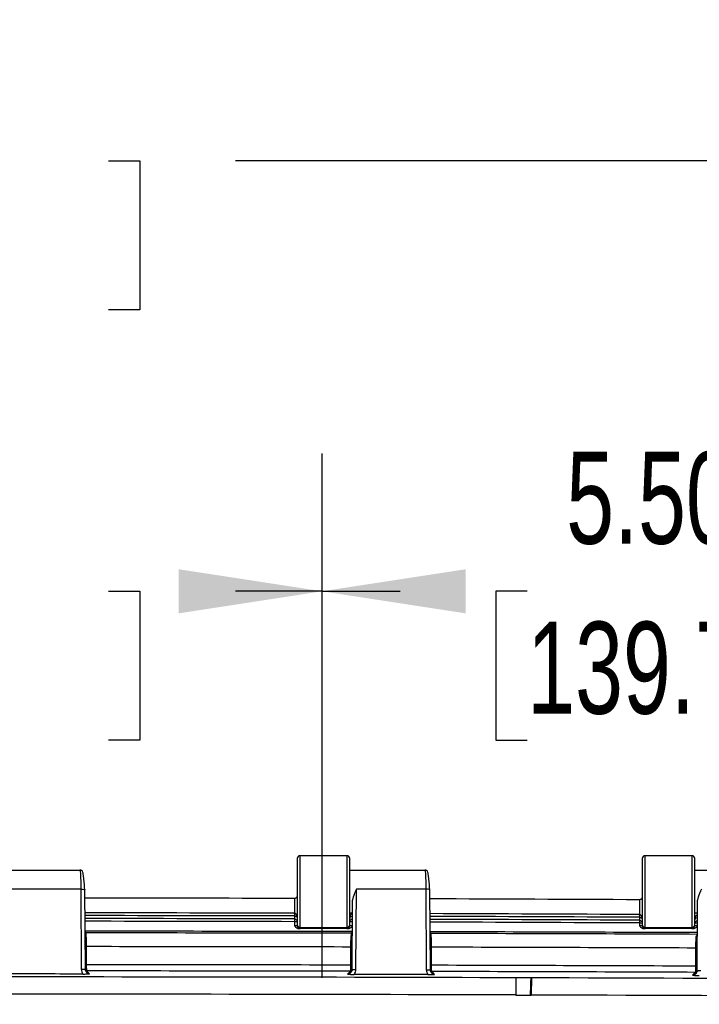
# Model space of a CAD drawing. Header units: inches. Extents: x 2 to 86, y 2 to 66.
# Tile 30 of 36: x 67.7 to 72.6, y 33.1 to 40.2. Entities that reach past the tile are written whole.
import ezdxf

# ---------------------------------------------------------------- set-up
doc = ezdxf.new("R2010")
doc.units = ezdxf.units.IN
doc.header["$LTSCALE"] = 8
doc.header["$MEASUREMENT"] = 0
doc.layers.add('DIMENSIONS', color=140, linetype='Continuous', lineweight=25)
doc.styles.add('SLDTEXTSTYLE0', font='TXT', dxfattribs={"width": 0.7})
doc.dimstyles.new('SLDDIMSTYLE4', dxfattribs={"dimtxt": 0.679688, "dimasz": 1.04, "dimexe": 0, "dimexo": 0.0625, "dimgap": 0.169922, "dimtad": 0, "dimtih": 1, "dimtoh": 1, "dimrnd": 1e-09, "dimzin": 4, "dimdsep": 46, "dimtxsty": 'SLDTEXTSTYLE0', "dimsah": 1, "dimcen": 0.09, "dimadec": 0, "dimazin": 1, "dimtfac": 1, "dimtofl": 0, "dimtmove": 0, "dimatfit": 3, "dimfxl": 0, "dimfrac": 2, "dimtolj": 1, "dimtzin": 12, "dimarcsym": 0})

# ---------------------------------------------------------------- blocks, each defined once
blk = doc.blocks.new('_D_16')
at = {"layer": 'DIMENSIONS'}
for p, q in [((64.3774, 33.2509), (64.3774, 37.0536)), ((69.8774, 33.2509), (69.8774, 37.0536)), ((64.3774, 36.0536), (64.8227, 36.0536)), ((65.7437, 36.0536), (65.5155, 36.0536)), ((65.5155, 36.0536), (65.5155, 34.9734)), ((68.3289, 36.0536), (68.5571, 36.0536)), ((68.5571, 36.0536), (68.5571, 34.9734)), ((69.8774, 36.0536), (69.2499, 36.0536)), ((65.5155, 34.9734), (65.7437, 34.9734)), ((68.5571, 34.9734), (68.3289, 34.9734))]:
    blk.add_line(p, q, dxfattribs=at)
for points in [[(64.3774, 36.0536), (65.4174, 35.8936), (65.4174, 36.2136)], [(69.8774, 36.0536), (68.8374, 36.2136), (68.8374, 35.8936)]]:
    blk.add_solid(points, dxfattribs=at)
at = {"layer": 'DIMENSIONS', "char_height": 0.66667, "attachment_point": 1, "style": 'SLDTEXTSTYLE0'}
for s, insert in [('5.50', (66.0264, 37.0651)), ('139.7', (65.7437, 35.8327))]:
    blk.add_mtext(s, dxfattribs=dict(at, insert=insert))
blk = doc.blocks.new('_D_17')
at = {"layer": 'DIMENSIONS'}
for p, q in [((69.8774, 33.2509), (69.8774, 37.0536)), ((75.3774, 33.2509), (75.3774, 37.0536)), ((69.8774, 36.0536), (70.4427, 36.0536)), ((71.3637, 36.0536), (71.1355, 36.0536)), ((71.1355, 36.0536), (71.1355, 34.9734)), ((73.9489, 36.0536), (74.1772, 36.0536)), ((74.1772, 36.0536), (74.1772, 34.9734)), ((75.3774, 36.0536), (74.8699, 36.0536)), ((71.1355, 34.9734), (71.3637, 34.9734)), ((74.1772, 34.9734), (73.9489, 34.9734))]:
    blk.add_line(p, q, dxfattribs=at)
for points in [[(69.8774, 36.0536), (70.9174, 35.8936), (70.9174, 36.2136)], [(75.3774, 36.0536), (74.3374, 36.2136), (74.3374, 35.8936)]]:
    blk.add_solid(points, dxfattribs=at)
at = {"layer": 'DIMENSIONS', "char_height": 0.66667, "attachment_point": 1, "style": 'SLDTEXTSTYLE0'}
for s, insert in [('5.50', (71.6465, 37.0651)), ('139.7', (71.3637, 35.8327))]:
    blk.add_mtext(s, dxfattribs=dict(at, insert=insert))
blk = doc.blocks.new('_D_18')
at = {"layer": 'DIMENSIONS'}
for p, q in [((58.8774, 33.2509), (58.8774, 40.1753)), ((75.3774, 33.2509), (75.3774, 40.1753)), ((58.8774, 39.1753), (64.8227, 39.1753)), ((65.7437, 39.1753), (65.5155, 39.1753)), ((65.5155, 39.1753), (65.5155, 38.0951)), ((68.3289, 39.1753), (68.5571, 39.1753)), ((68.5571, 39.1753), (68.5571, 38.0951)), ((75.3774, 39.1753), (69.2499, 39.1753)), ((65.5155, 38.0951), (65.7437, 38.0951)), ((68.5571, 38.0951), (68.3289, 38.0951))]:
    blk.add_line(p, q, dxfattribs=at)
for points in [[(58.8774, 39.1753), (59.9174, 39.0153), (59.9174, 39.3353)], [(75.3774, 39.1753), (74.3374, 39.3353), (74.3374, 39.0153)]]:
    blk.add_solid(points, dxfattribs=at)
at = {"layer": 'DIMENSIONS', "char_height": 0.66667, "attachment_point": 1, "style": 'SLDTEXTSTYLE0'}
for s, insert in [('16.50', (65.7437, 40.1868)), ('419.1', (65.7437, 38.9544))]:
    blk.add_mtext(s, dxfattribs=dict(at, insert=insert))

msp = doc.modelspace()

# ---------------------------------------------------------------- linework, layer by layer
for p, q in [((70.0574, 34.1359), (69.7174, 34.1359)), ((69.7174, 33.616), (69.7174, 34.1359)), ((70.0574, 34.1359), (70.0574, 33.616)), ((72.5574, 34.1359), (72.2174, 34.1359)), ((72.2174, 33.616), (72.2174, 34.1359)), ((72.5574, 34.1359), (72.5574, 33.616)), ((69.6974, 34.1159), (69.6974, 33.636)), ((70.0774, 33.636), (70.0774, 34.1159)), ((72.1974, 34.1159), (72.1974, 33.636)), ((72.5774, 33.636), (72.5774, 34.1159)), ((67.5774, 34.0319), (68.1225, 34.0319)), ((70.0774, 34.0319), (70.6225, 34.0319)), ((72.5774, 34.0319), (73.1225, 34.0319)), ((68.1291, 33.8928), (67.6257, 33.8928)), ((68.1291, 33.8928), (68.1324, 33.3134)), ((68.1623, 33.3102), (68.159, 33.8895)), ((70.1224, 33.3107), (70.1257, 33.8928)), ((70.6291, 33.8928), (70.1257, 33.8928)), ((70.6291, 33.8928), (70.6324, 33.3092)), ((70.6624, 33.306), (70.659, 33.8895)), ((69.6774, 33.8261), (69.6774, 33.7189)), ((69.6774, 33.8261), (69.6774, 33.8261)), ((70.0952, 33.7984), (70.0924, 33.3076)), ((72.1773, 33.8165), (72.1774, 33.8165)), ((72.1774, 33.8165), (72.1774, 33.7094)), ((72.5952, 33.7984), (72.5924, 33.3001)), ((70.0948, 33.7199), (70.0774, 33.7199)), ((72.5948, 33.7199), (72.5774, 33.7199)), ((69.6775, 33.6777), (69.6774, 33.6578)), ((69.6774, 33.6578), (69.6774, 33.6268)), ((69.6974, 33.6578), (69.6774, 33.6578)), ((69.6775, 33.699), (69.6775, 33.6777)), ((69.6974, 33.636), (69.6974, 33.6275)), ((70.0944, 33.6566), (70.0774, 33.6566)), ((70.0774, 33.6275), (70.0774, 33.636)), ((72.1775, 33.6681), (72.1774, 33.6482)), ((72.1774, 33.6482), (72.1774, 33.6268)), ((72.1974, 33.6482), (72.1774, 33.6482)), ((72.1775, 33.6894), (72.1775, 33.6681)), ((72.1974, 33.636), (72.1974, 33.6275)), ((72.5943, 33.646), (72.5774, 33.646)), ((72.5774, 33.6275), (72.5774, 33.636)), ((68.1648, 33.5764), (68.1608, 33.5832)), ((70.063, 33.6072), (69.7118, 33.6072)), ((69.7174, 33.616), (70.0574, 33.616)), ((69.7174, 33.6075), (69.7174, 33.616)), ((70.0574, 33.616), (70.0574, 33.6075)), ((70.094, 33.5804), (70.0899, 33.5736)), ((70.6648, 33.5723), (70.6608, 33.5789)), ((72.563, 33.6072), (72.2118, 33.6072)), ((72.2174, 33.616), (72.5574, 33.616)), ((72.2174, 33.6075), (72.2174, 33.616)), ((72.5574, 33.616), (72.5574, 33.6075)), ((72.5929, 33.5441), (72.5861, 33.5434)), ((72.5867, 33.5474), (72.5938, 33.5482)), ((68.1711, 33.3457), (68.1711, 33.4768)), ((70.0837, 33.474), (70.0837, 33.3429)), ((70.6711, 33.3415), (70.6711, 33.4727)), ((72.5837, 33.4665), (72.5837, 33.3353)), ((68.1635, 33.3022), (68.1718, 33.3007)), ((68.1825, 33.29), (68.1718, 33.3007)), ((68.1929, 33.2796), (68.1825, 33.29)), ((70.0722, 33.2873), (70.0618, 33.2768)), ((70.0829, 33.298), (70.0722, 33.2873)), ((70.0913, 33.2994), (70.0829, 33.298)), ((70.0925, 33.3075), (70.0934, 33.3084)), ((70.6634, 33.2981), (70.6717, 33.2966)), ((70.6824, 33.2859), (70.6717, 33.2966)), ((70.6929, 33.2754), (70.6824, 33.2859)), ((72.5722, 33.2797), (72.5617, 33.2693)), ((72.5829, 33.2904), (72.5722, 33.2797)), ((72.5913, 33.2919), (72.5829, 33.2904)), ((71.3938, 33.2506), (71.3934, 33.1258)), ((71.3938, 33.2509), (71.3938, 33.2506))]:
    msp.add_line(p, q)
for centre, radius, start, end in [((69.7174, 34.1159), 0.02, 90, 180), ((70.0574, 34.1159), 0.02, 0, 90), ((72.2174, 34.1159), 0.02, 90, 180), ((72.5574, 34.1159), 0.02, 0, 90), ((67.1371, -954.2826), 988.112, 89.8527024, 89.9407219), ((67.1371, -954.2826), 988.112, 89.7077414, 89.7957568), ((67.1371, -954.2826), 988.0049, 89.8526835, 89.9406802), ((67.1371, -954.2826), 987.9849, 89.8526775, 89.9406724), ((67.1371, -954.2826), 988.0049, 89.7077039, 89.7956994), ((67.1371, -954.2826), 987.9636, 89.8526743, 89.9406641), ((67.1371, -954.2826), 987.9437, 89.8526743, 89.9406563), ((69.7174, 33.636), 0.02, 180.00436, 270.00436), ((70.0574, 33.636), 0.02, 269.99564, 359.99564), ((67.1371, -954.2826), 987.9849, 89.7076921, 89.7956884), ((67.1371, -954.2826), 987.9636, 89.7076858, 89.7956772), ((67.1371, -954.2826), 987.9437, 89.7076858, 89.7956666), ((72.2174, 33.636), 0.02, 180.00436, 270.00436), ((72.5574, 33.636), 0.02, 269.99564, 359.99564), ((67.1274, -1356.0339), 1389.6229, 89.8776838, 89.9574938), ((67.1274, -1356.0339), 1389.6107, 89.877852, 89.9572253), ((67.1274, -1356.0339), 1389.6229, 89.7746072, 89.8544496), ((67.1274, -1356.0339), 1389.6107, 89.7743557, 89.8541486), ((67.1274, -1356.0339), 1389.5111, 89.878097, 89.9569649), ((67.1274, -1356.0339), 1389.5111, 89.7750103, 89.8538785), ((67.1274, -1356.0339), 1389.38, 89.8780855, 89.9569609), ((67.1274, -1356.0339), 1389.335, 89.8781149, 89.9569297), ((67.1274, -1356.0339), 1389.38, 89.7749891, 89.8538647), ((67.1274, -1356.0339), 1389.335, 89.7750174, 89.8538325), ((67.1274, -1356.0339), 1389.2911, 89.8287142, 90.1712858), ((71.3938, 33.2509), 0.000343, 209.97709, 269.82405), ((67.1274, -1356.0339), 1389.2911, 89.6430462, 89.8240481), ((67.1274, -1356.0339), 1389.1663, 89.8287142, 90.1712858), ((71.3938, 33.2509), 0.1252, 266.99486, 269.82405), ((67.1274, -1356.0339), 1389.1663, 89.6430462, 89.8240481)]:
    msp.add_arc(centre, radius, start, end)
for points in [[(68.1225, 34.0319), (68.1225, 34.0319), (68.1226, 34.0319), (68.1226, 34.0319)], [(70.6225, 34.0319), (70.6225, 34.0319), (70.6226, 34.0319), (70.6226, 34.0319)], [(69.6775, 33.6777), (69.6827, 33.6777), (69.6931, 33.6734), (69.6974, 33.663), (69.6974, 33.6578)], [(70.0774, 33.6566), (70.0774, 33.6619), (70.0818, 33.6723), (70.0922, 33.6766), (70.0975, 33.6766)], [(72.1775, 33.6681), (72.1827, 33.6681), (72.1931, 33.6638), (72.1974, 33.6534), (72.1974, 33.6482)], [(72.5774, 33.646), (72.5774, 33.6512), (72.5818, 33.6616), (72.5923, 33.6659), (72.5975, 33.6659)], [(68.1671, 33.5675), (68.1664, 33.5724), (68.1656, 33.5754), (68.1648, 33.5764)], [(69.7118, 33.6072), (69.7154, 33.6073), (69.7174, 33.6074), (69.7174, 33.6075)], [(70.0574, 33.6075), (70.0574, 33.6074), (70.0594, 33.6073), (70.063, 33.6072)], [(70.0899, 33.5736), (70.0892, 33.5728), (70.0885, 33.5704), (70.0879, 33.5667)], [(70.6666, 33.5662), (70.666, 33.5694), (70.6654, 33.5715), (70.6648, 33.5723)], [(72.2118, 33.6072), (72.2154, 33.6073), (72.2174, 33.6074), (72.2174, 33.6075)], [(72.5574, 33.6075), (72.5574, 33.6074), (72.5594, 33.6073), (72.563, 33.6072)], [(72.5861, 33.5434), (72.5853, 33.534), (72.5841, 33.5103), (72.5837, 33.4811), (72.5837, 33.4665)], [(72.5867, 33.5474), (72.5864, 33.5461), (72.5862, 33.5448), (72.5861, 33.5434)], [(68.1438, 33.2783), (67.9662, 33.2784), (67.7886, 33.2785), (67.611, 33.2785)], [(68.1324, 33.3134), (68.1324, 33.3009), (68.1366, 33.2885), (68.1438, 33.2783)], [(70.1109, 33.2754), (70.1181, 33.2857), (70.1223, 33.2982), (70.1224, 33.3107)], [(70.6437, 33.2742), (70.4661, 33.2746), (70.2885, 33.275), (70.1109, 33.2754)], [(70.6324, 33.3092), (70.6325, 33.2968), (70.6365, 33.2843), (70.6437, 33.2742)], [(71.3938, 33.2509), (71.3561, 33.2509), (71.3184, 33.2509), (71.2807, 33.2509)], [(71.3935, 33.2508), (71.3936, 33.2509), (71.3937, 33.2509), (71.3938, 33.2509)], [(71.2803, 33.1261), (71.316, 33.126), (71.3516, 33.1259), (71.3873, 33.1259)]]:
    msp.add_open_spline(points, degree=3)
for points, knots in [([(68.1226, 34.0319), (68.1242, 34.0315), (68.1258, 34.0165), (68.1275, 33.9788), (68.128, 33.9635), (68.1288, 33.9299), (68.129, 33.9115), (68.1291, 33.8928)], [0, 0, 0, 0, 0.5, 0.5, 0.75, 0.75, 1, 1, 1, 1]), ([(68.1368, 34.0282), (68.1359, 34.0287), (68.1316, 34.0312), (68.1266, 34.0316), (68.1226, 34.0319)], [0, 0, 0, 0, 0.209804, 1, 1, 1, 1]), ([(68.1569, 33.8909), (68.156, 33.9079), (68.1542, 33.9425), (68.1495, 33.9869), (68.1436, 34.0193), (68.1391, 34.0253), (68.1369, 34.0283)], [0, 0, 0, 0, 0.240889, 0.488203, 0.741623, 1, 1, 1, 1]), ([(70.6226, 34.0319), (70.6242, 34.0315), (70.6258, 34.0165), (70.6275, 33.9788), (70.628, 33.9635), (70.6288, 33.9299), (70.629, 33.9115), (70.6291, 33.8928)], [0, 0, 0, 0, 0.5, 0.5, 0.75, 0.75, 1, 1, 1, 1]), ([(70.6368, 34.0282), (70.6359, 34.0287), (70.6316, 34.0312), (70.6266, 34.0316), (70.6226, 34.0319)], [0, 0, 0, 0, 0.209805, 1, 1, 1, 1]), ([(70.6569, 33.8909), (70.656, 33.9079), (70.6542, 33.9425), (70.6495, 33.9869), (70.6436, 34.0193), (70.6391, 34.0253), (70.6369, 34.0283)], [0, 0, 0, 0, 0.240889, 0.488203, 0.741624, 1, 1, 1, 1]), ([(68.1291, 33.8928), (68.1372, 33.8928), (68.1453, 33.8925), (68.1564, 33.8913), (68.1595, 33.8904), (68.159, 33.8895)], [0, 0, 0, 0, 0.5, 0.5, 1, 1, 1, 1]), ([(69.6974, 33.8479), (69.6974, 33.8469), (69.6973, 33.8451), (69.6969, 33.8427), (69.6958, 33.8389), (69.6941, 33.8355), (69.6911, 33.8319), (69.6886, 33.8297), (69.6851, 33.8277), (69.6813, 33.8264), (69.6787, 33.8262), (69.6774, 33.8261)], [0, 0, 0, 0, 0.103283, 0.187303, 0.25206, 0.502999, 0.561019, 0.687214, 0.800613, 0.903757, 1, 1, 1, 1]), ([(70.1257, 33.8928), (70.1246, 33.8902), (70.1223, 33.8851), (70.119, 33.8777), (70.116, 33.8708), (70.1133, 33.8644), (70.1109, 33.8585), (70.1088, 33.8531), (70.107, 33.8482), (70.1053, 33.8435), (70.103, 33.837), (70.1004, 33.8288), (70.0979, 33.8193), (70.0962, 33.8107), (70.0952, 33.8029), (70.0952, 33.7981), (70.0952, 33.7958)], [0, 0, 0, 0, 0.081087, 0.15697, 0.227651, 0.29313, 0.353408, 0.408486, 0.458367, 0.503052, 0.551382, 0.656646, 0.754039, 0.843649, 0.925587, 1, 1, 1, 1]), ([(70.659, 33.8895), (70.6595, 33.8904), (70.6564, 33.8913), (70.6453, 33.8925), (70.6372, 33.8928), (70.6291, 33.8928)], [0, 0, 0, 0, 0.5, 0.5, 1, 1, 1, 1]), ([(72.6257, 33.8928), (72.6245, 33.8901), (72.6222, 33.8849), (72.6189, 33.8774), (72.6158, 33.8704), (72.6131, 33.8639), (72.6107, 33.858), (72.6087, 33.8527), (72.6069, 33.8479), (72.6052, 33.8434), (72.603, 33.837), (72.6004, 33.8288), (72.5979, 33.8193), (72.5962, 33.8107), (72.5952, 33.8029), (72.5952, 33.7981), (72.5952, 33.7958)], [0, 0, 0, 0, 0.083339, 0.16088, 0.232626, 0.298576, 0.358731, 0.413094, 0.461665, 0.504447, 0.551297, 0.65685, 0.754398, 0.844026, 0.925844, 1, 1, 1, 1]), ([(72.1974, 33.8383), (72.1974, 33.8373), (72.1973, 33.8352), (72.1967, 33.8324), (72.1959, 33.8299), (72.1949, 33.8277), (72.1939, 33.8259), (72.1928, 33.8243), (72.1911, 33.8223), (72.1886, 33.8201), (72.1851, 33.8181), (72.1813, 33.8168), (72.1787, 33.8166), (72.1774, 33.8165)], [0, 0, 0, 0, 0.110385, 0.21014, 0.29928, 0.377831, 0.445826, 0.503324, 0.561306, 0.687415, 0.800739, 0.903816, 1, 1, 1, 1]), ([(69.6957, 33.6906), (69.6952, 33.696), (69.6943, 33.7049), (69.6881, 33.7142), (69.6829, 33.7178), (69.6797, 33.7188), (69.6782, 33.7189), (69.6774, 33.7189)], [0, 0, 0, 0, 0.456615, 0.75322, 0.883006, 0.942715, 1, 1, 1, 1]), ([(69.6775, 33.699), (69.6777, 33.6991), (69.6782, 33.6993), (69.6787, 33.7), (69.6792, 33.701), (69.6795, 33.7028), (69.6796, 33.7061), (69.6793, 33.7106), (69.6786, 33.7147), (69.678, 33.7171), (69.6776, 33.7183), (69.6774, 33.7189)], [0, 0, 0, 0, 0.08164, 0.164963, 0.250356, 0.370026, 0.500418, 0.748972, 0.874164, 0.936549, 1, 1, 1, 1]), ([(70.0974, 33.7178), (70.0912, 33.7178), (70.0857, 33.7122), (70.0806, 33.7015), (70.0794, 33.6976), (70.0778, 33.6895), (70.0774, 33.6853), (70.0774, 33.6811)], [0, 0, 0, 0, 0.5, 0.5, 0.75, 0.75, 1, 1, 1, 1]), ([(72.1775, 33.6894), (72.1778, 33.6895), (72.1783, 33.6897), (72.1788, 33.6903), (72.1792, 33.6914), (72.1794, 33.6932), (72.1795, 33.6965), (72.1793, 33.701), (72.1787, 33.7051), (72.1781, 33.7076), (72.1776, 33.7088), (72.1774, 33.7094)], [0, 0, 0, 0, 0.077576, 0.16082, 0.250307, 0.368285, 0.50007, 0.748303, 0.873583, 0.936046, 1, 1, 1, 1]), ([(72.1966, 33.6795), (72.1964, 33.6821), (72.1959, 33.6882), (72.1932, 33.6958), (72.1896, 33.702), (72.1861, 33.706), (72.1825, 33.7083), (72.1795, 33.7092), (72.1781, 33.7093), (72.1774, 33.7094)], [0, 0, 0, 0, 0.215304, 0.493105, 0.635522, 0.779453, 0.897793, 0.950216, 1, 1, 1, 1]), ([(72.5974, 33.7071), (72.5912, 33.7071), (72.5858, 33.7016), (72.5806, 33.6908), (72.5794, 33.6869), (72.5779, 33.6789), (72.5774, 33.6746), (72.5774, 33.6705)], [0, 0, 0, 0, 0.5, 0.5, 0.75, 0.75, 1, 1, 1, 1]), ([(69.6775, 33.699), (69.6798, 33.699), (69.6821, 33.6987), (69.6863, 33.6974), (69.6881, 33.6965), (69.6929, 33.6934), (69.695, 33.6907), (69.6962, 33.688)], [0, 0, 0, 0, 0.25, 0.25, 0.5, 0.5, 1, 1, 1, 1]), ([(70.0774, 33.6811), (70.0774, 33.683), (70.0778, 33.685), (70.0794, 33.6886), (70.0806, 33.6904), (70.0857, 33.6953), (70.0912, 33.6979), (70.0974, 33.6979)], [0, 0, 0, 0, 0.25, 0.25, 0.5, 0.5, 1, 1, 1, 1]), ([(72.1775, 33.6894), (72.1821, 33.6894), (72.1865, 33.6879), (72.1929, 33.6838), (72.195, 33.6811), (72.1962, 33.6783)], [0, 0, 0, 0, 0.5, 0.5, 1, 1, 1, 1]), ([(72.5774, 33.6705), (72.5774, 33.6724), (72.5779, 33.6743), (72.5794, 33.678), (72.5806, 33.6798), (72.5858, 33.6847), (72.5912, 33.6872), (72.5974, 33.6872)], [0, 0, 0, 0, 0.25, 0.25, 0.5, 0.5, 1, 1, 1, 1]), ([(68.1711, 33.4768), (68.1711, 33.4957), (68.1707, 33.5146), (68.1693, 33.5466), (68.1683, 33.5596), (68.1671, 33.5675)], [0, 0, 0, 0, 0.5, 0.5, 1, 1, 1, 1]), ([(69.6974, 33.6275), (69.6974, 33.6273), (69.6952, 33.6272), (69.6879, 33.6269), (69.6826, 33.6268), (69.6774, 33.6268)], [0, 0, 0, 0, 0.5, 0.5, 1, 1, 1, 1]), ([(69.6774, 33.6268), (69.68, 33.6242), (69.6846, 33.6195), (69.6927, 33.6132), (69.7001, 33.6092), (69.7062, 33.6077), (69.7091, 33.6073), (69.7107, 33.6072), (69.7114, 33.6072), (69.7118, 33.6072)], [0, 0, 0, 0, 0.272421, 0.484694, 0.755306, 0.885364, 0.945056, 0.973716, 1, 1, 1, 1]), ([(69.6974, 33.6275), (69.6974, 33.6223), (69.6996, 33.6171), (69.707, 33.6097), (69.7122, 33.6075), (69.7174, 33.6075)], [0, 0, 0, 0, 0.5, 0.5, 1, 1, 1, 1]), ([(70.0574, 33.6075), (70.0626, 33.6075), (70.0678, 33.6097), (70.0752, 33.6171), (70.0774, 33.6223), (70.0774, 33.6275)], [0, 0, 0, 0, 0.5, 0.5, 1, 1, 1, 1]), ([(70.063, 33.6072), (70.0631, 33.6072), (70.0632, 33.6072), (70.0636, 33.6072), (70.0643, 33.6072), (70.0657, 33.6073), (70.0686, 33.6077), (70.0747, 33.6093), (70.0821, 33.6132), (70.0902, 33.6195), (70.0948, 33.6242), (70.0974, 33.6268)], [0, 0, 0, 0, 0.006818, 0.013761, 0.027785, 0.056394, 0.115972, 0.245774, 0.515982, 0.728923, 1, 1, 1, 1]), ([(70.0974, 33.6268), (70.0922, 33.6268), (70.087, 33.6269), (70.0796, 33.6272), (70.0774, 33.6273), (70.0774, 33.6275)], [0, 0, 0, 0, 0.5, 0.5, 1, 1, 1, 1]), ([(70.0879, 33.5667), (70.0867, 33.5592), (70.0856, 33.5462), (70.0841, 33.5135), (70.0837, 33.4938), (70.0837, 33.474)], [0, 0, 0, 0, 0.5, 0.5, 1, 1, 1, 1]), ([(70.6711, 33.4727), (70.6711, 33.4928), (70.6706, 33.5129), (70.669, 33.5461), (70.6679, 33.5591), (70.6666, 33.5662)], [0, 0, 0, 0, 0.5, 0.5, 1, 1, 1, 1]), ([(72.1974, 33.6275), (72.1974, 33.6273), (72.1952, 33.6272), (72.1879, 33.6269), (72.1826, 33.6268), (72.1774, 33.6268)], [0, 0, 0, 0, 0.5, 0.5, 1, 1, 1, 1]), ([(72.1774, 33.6268), (72.18, 33.6242), (72.1846, 33.6195), (72.1927, 33.6132), (72.2001, 33.6092), (72.2062, 33.6077), (72.2091, 33.6073), (72.2107, 33.6072), (72.2114, 33.6072), (72.2118, 33.6072)], [0, 0, 0, 0, 0.27242, 0.484697, 0.75531, 0.88537, 0.945062, 0.973722, 1, 1, 1, 1]), ([(72.1974, 33.6275), (72.1974, 33.6223), (72.1996, 33.6171), (72.207, 33.6097), (72.2122, 33.6075), (72.2174, 33.6075)], [0, 0, 0, 0, 0.5, 0.5, 1, 1, 1, 1]), ([(72.5574, 33.6075), (72.5626, 33.6075), (72.5678, 33.6097), (72.5752, 33.6171), (72.5774, 33.6223), (72.5774, 33.6275)], [0, 0, 0, 0, 0.5, 0.5, 1, 1, 1, 1]), ([(72.563, 33.6072), (72.5631, 33.6072), (72.5632, 33.6072), (72.5636, 33.6072), (72.5643, 33.6072), (72.5657, 33.6073), (72.5686, 33.6077), (72.5747, 33.6093), (72.5821, 33.6132), (72.5902, 33.6195), (72.5948, 33.6242), (72.5974, 33.6268)], [0, 0, 0, 0, 0.00681, 0.013754, 0.027778, 0.056387, 0.115965, 0.245769, 0.515979, 0.728923, 1, 1, 1, 1]), ([(72.5974, 33.6268), (72.5922, 33.6268), (72.587, 33.6269), (72.5796, 33.6272), (72.5774, 33.6273), (72.5774, 33.6275)], [0, 0, 0, 0, 0.5, 0.5, 1, 1, 1, 1]), ([(72.5939, 33.561), (72.5936, 33.5608), (72.5907, 33.5578), (72.5886, 33.5523), (72.5867, 33.5474)], [0, 0, 0, 0, 0.101043, 1, 1, 1, 1]), ([(68.1573, 33.4768), (68.1579, 33.4768), (68.1603, 33.4768), (68.165, 33.4768), (68.169, 33.4768), (68.1711, 33.4768)], [0, 0, 0, 0, 0.155082, 0.577541, 1, 1, 1, 1]), ([(70.0975, 33.474), (70.0969, 33.474), (70.0945, 33.474), (70.0898, 33.474), (70.0858, 33.474), (70.0837, 33.474)], [0, 0, 0, 0, 0.153957, 0.576978, 1, 1, 1, 1]), ([(70.6567, 33.4727), (70.6575, 33.4727), (70.6601, 33.4727), (70.665, 33.4727), (70.669, 33.4727), (70.6711, 33.4727)], [0, 0, 0, 0, 0.191958, 0.595979, 1, 1, 1, 1]), ([(72.5976, 33.4665), (72.5969, 33.4665), (72.5945, 33.4665), (72.5898, 33.4665), (72.5858, 33.4665), (72.5837, 33.4665)], [0, 0, 0, 0, 0.16104, 0.58052, 1, 1, 1, 1]), ([(68.157, 33.3457), (68.1577, 33.3457), (68.1602, 33.3457), (68.165, 33.3457), (68.169, 33.3457), (68.1711, 33.3457)], [0, 0, 0, 0, 0.173029, 0.586515, 1, 1, 1, 1]), ([(68.1718, 33.3007), (68.1716, 33.3013), (68.1714, 33.3065), (68.1711, 33.3229), (68.1711, 33.3343), (68.1711, 33.3457)], [0, 0, 0, 0, 0.5, 0.5, 1, 1, 1, 1]), ([(68.1324, 33.3134), (68.1344, 33.3134), (68.1385, 33.3134), (68.1443, 33.3132), (68.1496, 33.313), (68.1543, 33.3126), (68.158, 33.3121), (68.1596, 33.3117), (68.1604, 33.3115)], [0, 0, 0, 0, 0.1682581, 0.3365162, 0.5047742, 0.6730323, 0.8412904, 1, 1, 1, 1]), ([(68.1438, 33.2783), (68.1444, 33.2783), (68.1456, 33.2782), (68.1479, 33.2783), (68.152, 33.2783), (68.1601, 33.2784), (68.1708, 33.2786), (68.1825, 33.279), (68.1894, 33.2794), (68.1929, 33.2796)], [0, 0, 0, 0, 0.0299423, 0.0610681, 0.1232337, 0.2476892, 0.4972083, 0.7377932, 1, 1, 1, 1]), ([(68.1716, 33.2885), (68.1688, 33.2918), (68.1632, 33.2986), (68.1613, 33.3071), (68.1603, 33.3115)], [0, 0, 0, 0, 0.489188, 1, 1, 1, 1]), ([(68.1604, 33.3115), (68.1604, 33.3115), (68.1614, 33.3113), (68.1622, 33.3108), (68.1623, 33.3104), (68.1623, 33.3102)], [0, 0, 0, 0, 0.027592, 0.513796, 1, 1, 1, 1]), ([(68.1716, 33.2886), (68.1715, 33.2886), (68.1681, 33.2909), (68.1641, 33.2985), (68.1629, 33.3063), (68.1623, 33.3102)], [0, 0, 0, 0, 0.006331, 0.502567, 1, 1, 1, 1]), ([(68.1671, 33.2948), (68.1688, 33.2937), (68.1734, 33.2907), (68.179, 33.2903), (68.1825, 33.29)], [0, 0, 0, 0, 0.370683, 1, 1, 1, 1]), ([(68.1929, 33.2796), (68.191, 33.2797), (68.187, 33.28), (68.1793, 33.2823), (68.1746, 33.2861), (68.1716, 33.2886)], [0, 0, 0, 0, 0.249592, 0.501167, 1, 1, 1, 1]), ([(70.0832, 33.2858), (70.0801, 33.2833), (70.0755, 33.2796), (70.0678, 33.2772), (70.0638, 33.277), (70.0618, 33.2768)], [0, 0, 0, 0, 0.498812, 0.750396, 1, 1, 1, 1]), ([(70.0618, 33.2768), (70.0642, 33.2767), (70.0688, 33.2765), (70.0762, 33.2762), (70.0853, 33.2758), (70.0946, 33.2756), (70.1027, 33.2754), (70.1068, 33.2754), (70.1091, 33.2754), (70.1103, 33.2754), (70.1108, 33.2755)], [0, 0, 0, 0, 0.1773189, 0.3446907, 0.5029046, 0.7523686, 0.8767964, 0.9389483, 0.9700672, 1, 1, 1, 1]), ([(70.0877, 33.2921), (70.086, 33.2909), (70.0813, 33.2879), (70.0757, 33.2875), (70.0722, 33.2873)], [0, 0, 0, 0, 0.3709584, 1, 1, 1, 1]), ([(70.0837, 33.3429), (70.0837, 33.3315), (70.0836, 33.3201), (70.0833, 33.3037), (70.0831, 33.2986), (70.0829, 33.298)], [0, 0, 0, 0, 0.5, 0.5, 1, 1, 1, 1]), ([(70.0945, 33.3088), (70.0935, 33.3044), (70.0916, 33.2958), (70.086, 33.2891), (70.0832, 33.2858)], [0, 0, 0, 0, 0.510812, 1, 1, 1, 1]), ([(70.0978, 33.3429), (70.0971, 33.3429), (70.0946, 33.3429), (70.0898, 33.3429), (70.0858, 33.3429), (70.0837, 33.3429)], [0, 0, 0, 0, 0.173004, 0.586502, 1, 1, 1, 1]), ([(70.0925, 33.3075), (70.0925, 33.3077), (70.0926, 33.3081), (70.0934, 33.3086), (70.0944, 33.3088), (70.0944, 33.3088)], [0, 0, 0, 0, 0.486205, 0.972409, 1, 1, 1, 1]), ([(70.0944, 33.3088), (70.0952, 33.309), (70.0968, 33.3094), (70.1005, 33.3098), (70.1051, 33.3102), (70.1105, 33.3105), (70.1163, 33.3107), (70.1204, 33.3107), (70.1224, 33.3107)], [0, 0, 0, 0, 0.15871, 0.326968, 0.495226, 0.663484, 0.831742, 1, 1, 1, 1]), ([(70.6324, 33.3092), (70.6344, 33.3092), (70.6385, 33.3092), (70.6443, 33.3091), (70.6497, 33.3088), (70.6543, 33.3084), (70.658, 33.3079), (70.6596, 33.3075), (70.6604, 33.3073)], [0, 0, 0, 0, 0.168258, 0.336516, 0.504774, 0.673032, 0.84129, 1, 1, 1, 1]), ([(70.6437, 33.2742), (70.6451, 33.2741), (70.6478, 33.2741), (70.6519, 33.2741), (70.6558, 33.2742), (70.6597, 33.2742), (70.6635, 33.2743), (70.6672, 33.2744), (70.6736, 33.2746), (70.6825, 33.2749), (70.6893, 33.2752), (70.6929, 33.2754)], [0, 0, 0, 0, 0.071466, 0.143154, 0.214885, 0.286438, 0.357597, 0.428181, 0.49807, 0.738005, 1, 1, 1, 1]), ([(70.657, 33.3415), (70.6577, 33.3415), (70.6602, 33.3415), (70.665, 33.3415), (70.669, 33.3415), (70.6711, 33.3415)], [0, 0, 0, 0, 0.17303, 0.586515, 1, 1, 1, 1]), ([(70.6717, 33.2842), (70.6689, 33.2875), (70.6632, 33.2942), (70.6613, 33.3029), (70.6603, 33.3073)], [0, 0, 0, 0, 0.4890726, 1, 1, 1, 1]), ([(70.6604, 33.3073), (70.6604, 33.3073), (70.6614, 33.3071), (70.6622, 33.3066), (70.6623, 33.3062), (70.6624, 33.306)], [0, 0, 0, 0, 0.02759, 0.513795, 1, 1, 1, 1]), ([(70.6717, 33.2843), (70.6716, 33.2843), (70.6682, 33.2866), (70.6641, 33.2943), (70.6629, 33.3021), (70.6624, 33.306)], [0, 0, 0, 0, 0.014503, 0.506075, 1, 1, 1, 1]), ([(70.6678, 33.2902), (70.6693, 33.2893), (70.6737, 33.2865), (70.6789, 33.2861), (70.6824, 33.2859)], [0, 0, 0, 0, 0.333478, 1, 1, 1, 1]), ([(70.6717, 33.2966), (70.6715, 33.2972), (70.6714, 33.3024), (70.6711, 33.3188), (70.6711, 33.3301), (70.6711, 33.3415)], [0, 0, 0, 0, 0.5, 0.5, 1, 1, 1, 1]), ([(70.6929, 33.2754), (70.6909, 33.2755), (70.6869, 33.2758), (70.6793, 33.2782), (70.6748, 33.2819), (70.6717, 33.2843)], [0, 0, 0, 0, 0.251397, 0.504703, 1, 1, 1, 1]), ([(72.5831, 33.2782), (72.58, 33.2757), (72.5754, 33.272), (72.5677, 33.2696), (72.5637, 33.2694), (72.5617, 33.2693)], [0, 0, 0, 0, 0.498797, 0.750388, 1, 1, 1, 1]), ([(72.5876, 33.2845), (72.5859, 33.2834), (72.5813, 33.2804), (72.5757, 33.28), (72.5722, 33.2797)], [0, 0, 0, 0, 0.370423, 1, 1, 1, 1]), ([(72.5837, 33.3353), (72.5837, 33.3239), (72.5836, 33.3126), (72.5833, 33.2961), (72.5831, 33.291), (72.5829, 33.2904)], [0, 0, 0, 0, 0.5, 0.5, 1, 1, 1, 1]), ([(72.5945, 33.3013), (72.5935, 33.2969), (72.5915, 33.2882), (72.5859, 33.2815), (72.5831, 33.2782)], [0, 0, 0, 0, 0.510812, 1, 1, 1, 1]), ([(72.5978, 33.3353), (72.5971, 33.3353), (72.5946, 33.3353), (72.5898, 33.3353), (72.5858, 33.3353), (72.5837, 33.3353)], [0, 0, 0, 0, 0.173005, 0.5865025, 1, 1, 1, 1]), ([(72.5924, 33.2999), (72.5924, 33.3001), (72.5925, 33.3006), (72.5934, 33.301), (72.5943, 33.3012), (72.5944, 33.3012)], [0, 0, 0, 0, 0.486205, 0.97241, 1, 1, 1, 1]), ([(72.5944, 33.3012), (72.5952, 33.3014), (72.5967, 33.3018), (72.6005, 33.3023), (72.6051, 33.3027), (72.6105, 33.303), (72.6163, 33.3031), (72.6203, 33.3031), (72.6224, 33.3031)], [0, 0, 0, 0, 0.15871, 0.326968, 0.495226, 0.663484, 0.831742, 1, 1, 1, 1]), ([(71.2807, 33.2509), (71.2807, 33.2493), (71.2806, 33.2349), (71.2805, 33.2007), (71.2805, 33.1872), (71.2804, 33.1578), (71.2804, 33.1419), (71.2803, 33.1261)], [0, 0, 0, 0, 0.5, 0.5, 0.75, 0.75, 1, 1, 1, 1]), ([(71.3873, 33.1259), (71.3883, 33.1575), (71.3894, 33.1891), (71.3914, 33.2346), (71.3925, 33.249), (71.3935, 33.2508)], [0, 0, 0, 0, 0.5, 0.5, 1, 1, 1, 1]), ([(72.5617, 33.2693), (72.5641, 33.2691), (72.5687, 33.2689), (72.5761, 33.2686), (72.5852, 33.2682), (72.5945, 33.2679), (72.6026, 33.2678), (72.6067, 33.2678), (72.609, 33.2677), (72.6102, 33.2678), (72.6107, 33.2678)], [0, 0, 0, 0, 0.177296, 0.344665, 0.502906, 0.75237, 0.876798, 0.93895, 0.970069, 1, 1, 1, 1])]:
    msp.add_open_spline(points, degree=3, knots=knots)

# ---------------------------------------------------------------- dimensions: what is measured, and where the dimension line sits
at = {"layer": 'DIMENSIONS'}
dim = msp.add_linear_dim(base=(75.3774, 39.1753), p1=(58.8774, 32.8509), p2=(75.3774, 32.8509), angle=0, dimstyle='SLDDIMSTYLE4', dxfattribs=at)
dim.commit()
dim.dimension.update_dxf_attribs({"geometry": '_D_18', "text_midpoint": (67.0363, 39.1753), "dimtype": 160})
for base, p1, p2, picture, middle in [((69.8774, 36.0536), (64.3774, 32.8509), (69.8774, 32.8509), '_D_16', (67.0363, 36.0536)), ((75.3774, 36.0536), (69.8774, 32.8509), (75.3774, 32.8509), '_D_17', (72.6563, 36.0536))]:
    dim = msp.add_linear_dim(base=base, p1=p1, p2=p2, dimstyle='SLDDIMSTYLE4', dxfattribs=at)
    dim.commit()
    dim.dimension.update_dxf_attribs({"geometry": picture, "text_midpoint": middle, "dimtype": 160})

doc.saveas('drawing.dxf')
